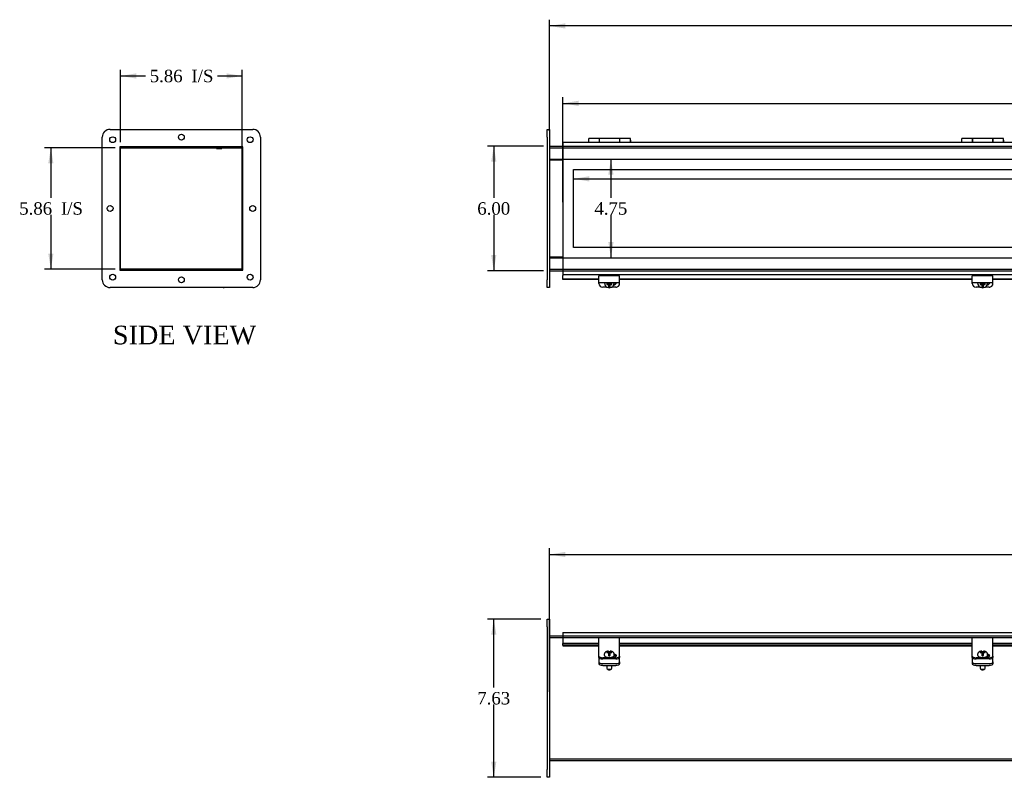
# Model space of a CAD drawing. Header units: inches. Extents: x 2 to 148, y 7 to 99.
# Tile 1 of 6: x 2 to 49, y 8 to 45. Entities that reach past the tile are written whole.
import ezdxf
from ezdxf.enums import TextEntityAlignment as Align
from ezdxf.lldxf.tags import DXFTag

# ---------------------------------------------------------------- set-up
doc = ezdxf.new("R2010")
doc.units = ezdxf.units.IN
doc.header["$MEASUREMENT"] = 0
for name, color, linetype in [('COM40176', 7, 'CONTINUOUS'), ('COM49250', 7, 'CONTINUOUS'), ('COM49251', 7, 'CONTINUOUS'), ('COM50027', 7, 'CONTINUOUS'), ('COM52631', 7, 'CONTINUOUS'), ('COM71025', 7, 'CONTINUOUS'), ('DEFAULT', 7, 'CONTINUOUS'), ('DV1_DEFAULT', 7, 'CONTINUOUS'), ('GSK11095', 7, 'CONTINUOUS'), ('HNG11000', 7, 'CONTINUOUS'), ('QLB30098', 7, 'CONTINUOUS'), ('SCS19419', 7, 'CONTINUOUS')]:
    doc.layers.add(name, color=color, linetype=linetype)
doc.styles.add('SEACAD_TIMES_NEW_ROMAN', font='times.ttf')
tags = doc.linetypes.add('HIDDEN2', pattern=[0.1875, 0.125, -0.0625]).pattern_tags.tags
tags[6:7] = [DXFTag(74, 4), DXFTag(75, 0), DXFTag(340, '0'), DXFTag(46, 0.0), DXFTag(50, 0.0), DXFTag(44, 0.0), DXFTag(45, 0.0)]
tags[4:5] = [DXFTag(74, 4), DXFTag(75, 0), DXFTag(340, '0'), DXFTag(46, 0.0), DXFTag(50, 0.0), DXFTag(44, 0.0), DXFTag(45, 0.0)]

# ---------------------------------------------------------------- blocks, each defined once
blk = doc.blocks.new('GDIMGGROUP1')
at = {"layer": 'DEFAULT', "linetype": 'Continuous'}
for points in [[(24.732, 37.998), (24.982, 37.998), (24.857, 38.748)], [(24.732, 33.498), (24.857, 32.748), (24.982, 33.498)]]:
    blk.add_hatch(color=136, dxfattribs=at).paths.add_polyline_path(points)
at = {"layer": 'DEFAULT', "color": 136, "linetype": 'Continuous'}
for p, q in [((27.251, 38.748), (24.557, 38.748)), ((24.857, 38.748), (24.857, 36.258)), ((24.857, 35.448), (24.857, 32.748)), ((27.251, 32.748), (24.557, 32.748))]:
    blk.add_line(p, q, dxfattribs=at)
at = {"layer": 'DEFAULT', "color": 136, "linetype": 'Continuous', "style": 'SEACAD_TIMES_NEW_ROMAN'}
blk.add_text('6.00', height=0.6, dxfattribs=at).set_placement((24.061, 36.048), align=Align.TOP_LEFT)
blk = doc.blocks.new('GDIMGGROUP2')
at = {"layer": 'DEFAULT', "linetype": 'Continuous'}
blk.add_hatch(color=136, dxfattribs=at).paths.add_polyline_path([(28.301, 44.67), (27.551, 44.545), (28.301, 44.42)])
at = {"layer": 'DEFAULT', "color": 136, "linetype": 'Continuous'}
for p, q in [((27.551, 39.485), (27.551, 44.845)), ((56.192, 44.545), (27.551, 44.545))]:
    blk.add_line(p, q, dxfattribs=at)
blk = doc.blocks.new('GDIMGGROUP3')
at = {"layer": 'DEFAULT', "linetype": 'Continuous'}
blk.add_hatch(color=136, dxfattribs=at).paths.add_polyline_path([(28.942, 40.938), (28.192, 40.813), (28.942, 40.688)])
at = {"layer": 'DEFAULT', "color": 136, "linetype": 'Continuous'}
for p, q in [((28.192, 36.048), (28.192, 41.113)), ((28.192, 40.813), (55.958, 40.813))]:
    blk.add_line(p, q, dxfattribs=at)
blk = doc.blocks.new('GDIMGGROUP5')
at = {"layer": 'DEFAULT', "linetype": 'Continuous'}
for points in [[(3.375, 37.926), (3.625, 37.926), (3.5, 38.676)], [(3.375, 33.57), (3.5, 32.82), (3.625, 33.57)]]:
    blk.add_hatch(color=136, dxfattribs=at).paths.add_polyline_path(points)
at = {"layer": 'DEFAULT', "color": 136, "linetype": 'Continuous'}
for p, q in [((6.601, 38.676), (3.2, 38.676)), ((3.5, 38.676), (3.5, 36.258)), ((3.5, 35.448), (3.5, 32.82)), ((6.601, 32.82), (3.2, 32.82))]:
    blk.add_line(p, q, dxfattribs=at)
at = {"layer": 'DEFAULT', "color": 136, "linetype": 'Continuous', "style": 'SEACAD_TIMES_NEW_ROMAN'}
for s, p in [('I/S', (3.988, 36.048)), ('5.86', (1.975, 36.048))]:
    blk.add_text(s, height=0.6, dxfattribs=at).set_placement(p, align=Align.TOP_LEFT)
blk = doc.blocks.new('GDIMGGROUP7')
at = {"layer": 'DEFAULT', "linetype": 'Continuous'}
blk.add_hatch(color=136, dxfattribs=at).paths.add_polyline_path([(28.301, 19.193), (27.551, 19.068), (28.301, 18.943)])
at = {"layer": 'DEFAULT', "color": 136, "linetype": 'Continuous'}
for p, q in [((27.551, 12.443), (27.551, 19.368)), ((27.551, 19.068), (55.268, 19.068))]:
    blk.add_line(p, q, dxfattribs=at)
blk = doc.blocks.new('GDIMGGROUP8')
at = {"layer": 'DEFAULT', "linetype": 'Continuous'}
blk.add_hatch(color=136, dxfattribs=at).paths.add_polyline_path([(29.458, 37.049), (29.458, 37.299), (28.708, 37.174)])
at = {"layer": 'DEFAULT', "color": 136, "linetype": 'Continuous'}
blk.add_line((28.708, 37.174), (56.192, 37.174), dxfattribs=at)
blk = doc.blocks.new('GDIMGGROUP9')
at = {"layer": 'DEFAULT', "linetype": 'Continuous'}
for points in [[(30.63, 37.373), (30.505, 38.123), (30.38, 37.373)], [(30.63, 34.123), (30.38, 34.123), (30.505, 33.373)]]:
    blk.add_hatch(color=136, dxfattribs=at).paths.add_polyline_path(points)
at = {"layer": 'DEFAULT', "color": 136, "linetype": 'Continuous'}
for p, q in [((30.505, 38.123), (30.505, 36.258)), ((30.505, 35.448), (30.505, 33.373))]:
    blk.add_line(p, q, dxfattribs=at)
at = {"layer": 'DEFAULT', "color": 136, "linetype": 'Continuous', "style": 'SEACAD_TIMES_NEW_ROMAN'}
blk.add_text('4.75', height=0.6, dxfattribs=at).set_placement((29.708, 36.048), align=Align.TOP_LEFT)
blk = doc.blocks.new('GDIMGGROUP11')
at = {"layer": 'DEFAULT', "linetype": 'Continuous'}
for points in [[(24.732, 15.206), (24.982, 15.206), (24.857, 15.956)], [(24.732, 9.081), (24.857, 8.331), (24.982, 9.081)]]:
    blk.add_hatch(color=136, dxfattribs=at).paths.add_polyline_path(points)
at = {"layer": 'DEFAULT', "color": 136, "linetype": 'Continuous'}
for p, q in [((27.126, 15.956), (24.557, 15.956)), ((24.857, 12.653), (24.857, 15.956)), ((24.857, 8.331), (24.857, 11.843)), ((27.126, 8.331), (24.557, 8.331))]:
    blk.add_line(p, q, dxfattribs=at)
at = {"layer": 'DEFAULT', "color": 136, "linetype": 'Continuous', "style": 'SEACAD_TIMES_NEW_ROMAN'}
blk.add_text('7.63', height=0.6, dxfattribs=at).set_placement((24.061, 12.443), align=Align.TOP_LEFT)
blk = doc.blocks.new('GDIMGGROUP12')
at = {"layer": 'DEFAULT', "linetype": 'Continuous'}
for points in [[(7.615, 42.258), (6.865, 42.133), (7.615, 42.008)], [(11.971, 42.258), (11.971, 42.008), (12.721, 42.133)]]:
    blk.add_hatch(color=136, dxfattribs=at).paths.add_polyline_path(points)
at = {"layer": 'DEFAULT', "color": 136, "linetype": 'Continuous'}
for p, q in [((6.865, 38.94), (6.865, 42.433)), ((12.721, 38.392), (12.721, 42.433)), ((6.865, 42.133), (8.057, 42.133)), ((11.528, 42.133), (12.721, 42.133))]:
    blk.add_line(p, q, dxfattribs=at)
at = {"layer": 'DEFAULT', "color": 136, "linetype": 'Continuous', "style": 'SEACAD_TIMES_NEW_ROMAN'}
for s, p in [('5.86', (8.267, 42.433)), ('I/S', (10.28, 42.433))]:
    blk.add_text(s, height=0.6, dxfattribs=at).set_placement(p, align=Align.TOP_LEFT)

msp = doc.modelspace()

# ---------------------------------------------------------------- linework, layer by layer
at = {"layer": 'COM40176', "color": 7, "linetype": 'Continuous'}
for p, q in [((29.926, 32.272), (29.926, 32.497)), ((30.926, 32.497), (29.926, 32.497)), ((30.926, 32.272), (30.926, 32.497)), ((47.926, 32.272), (47.926, 32.497)), ((48.926, 32.497), (47.926, 32.497)), ((48.926, 32.272), (48.926, 32.497)), ((29.926, 32.178), (29.926, 32.272)), ((29.926, 32.125), (29.926, 32.178)), ((29.926, 32.178), (30.926, 32.178)), ((30.317, 31.954), (30.114, 31.954)), ((30.738, 31.954), (30.535, 31.954)), ((30.926, 32.178), (30.926, 32.272)), ((30.926, 32.125), (30.926, 32.178)), ((47.926, 32.178), (47.926, 32.272)), ((47.926, 32.125), (47.926, 32.178)), ((47.926, 32.178), (48.926, 32.178)), ((48.317, 31.954), (48.114, 31.954)), ((48.738, 31.954), (48.535, 31.954)), ((48.926, 32.178), (48.926, 32.272)), ((48.926, 32.125), (48.926, 32.178)), ((29.926, 14.938), (29.926, 15.06)), ((30.926, 15.06), (29.926, 15.06)), ((29.926, 14.358), (29.926, 14.938)), ((30.926, 14.938), (30.926, 15.06)), ((30.926, 14.358), (30.926, 14.938)), ((47.926, 14.938), (47.926, 15.06)), ((48.926, 15.06), (47.926, 15.06)), ((47.926, 14.358), (47.926, 14.938)), ((48.926, 14.938), (48.926, 15.06)), ((48.926, 14.358), (48.926, 14.938)), ((29.926, 14.319), (29.926, 14.358)), ((29.926, 14.171), (29.926, 14.319)), ((30.926, 14.319), (30.926, 14.358)), ((30.926, 14.171), (30.926, 14.319)), ((47.926, 14.319), (47.926, 14.358)), ((47.926, 14.171), (47.926, 14.319)), ((48.926, 14.319), (48.926, 14.358)), ((48.926, 14.171), (48.926, 14.319)), ((29.926, 14.119), (29.926, 14.171)), ((30.738, 14.091), (30.114, 14.091)), ((30.738, 14.04), (30.114, 14.04)), ((30.598, 14.138), (30.63, 14.138)), ((30.926, 14.171), (30.926, 14.119)), ((47.926, 14.119), (47.926, 14.171)), ((48.738, 14.091), (48.114, 14.091)), ((48.738, 14.04), (48.114, 14.04)), ((48.598, 14.138), (48.63, 14.138)), ((48.926, 14.171), (48.926, 14.119))]:
    msp.add_line(p, q, dxfattribs=at)
for centre, major_axis, ratio, start_param, end_param in [((30.114, 32.125), (-0.188, 0), 0.906308, 0, 1.570796), ((30.63, 32.181), (-0.14, 0), 0.906308, 1.647974, 3.121159), ((30.63, 32.205), (-0.14, 0), 0.906308, 1.735979, 2.930417), ((30.738, 32.125), (-0.188, 0), 0.906308, 1.570796, 3.141593), ((48.114, 32.125), (-0.188, 0), 0.906308, 0, 1.570796), ((48.63, 32.181), (-0.14, 0), 0.906308, 1.647974, 3.121159), ((48.63, 32.205), (-0.141, 0), 0.906308, 1.735979, 2.930417), ((48.738, 32.125), (-0.188, 0), 0.906308, 1.570796, 3.141593), ((30.63, 14.197), (-0.14, 0), 0.422618, 1.570796, 4.453959), ((48.63, 14.197), (-0.14, 0), 0.422618, 1.570796, 4.453959), ((30.114, 14.171), (-0.188, 0), 0.422618, 0, 1.570796), ((30.114, 14.119), (0.188, 0), 0.422618, 3.141593, 4.712389), ((30.63, 14.145), (-0.14, 0), 0.422618, 3.591638, 4.468975), ((30.738, 14.171), (-0.188, 0), 0.422618, 1.570796, 3.141593), ((30.738, 14.119), (0.188, 0), 0.422618, 4.712389, 6.283185), ((48.114, 14.171), (-0.188, 0), 0.422618, 0, 1.570796), ((48.114, 14.119), (0.188, 0), 0.422618, 3.141593, 4.712389), ((48.63, 14.145), (-0.141, 0), 0.422618, 3.591638, 4.468975), ((48.738, 14.171), (-0.188, 0), 0.422618, 1.570796, 3.141593), ((48.738, 14.119), (0.188, 0), 0.422618, 4.712389, 6.283185)]:
    msp.add_ellipse(centre, major_axis=major_axis, ratio=ratio, start_param=start_param, end_param=end_param, dxfattribs=at)
at = {"layer": 'COM49250', "color": 7, "linetype": 'Continuous'}
for p, q in [((6.865, 32.856), (6.865, 38.64)), ((6.901, 38.676), (12.685, 38.676)), ((12.721, 38.64), (12.721, 38.123)), ((27.551, 38.748), (28.192, 38.748)), ((12.721, 38.123), (12.762, 38.123)), ((27.551, 38.123), (28.192, 38.123)), ((12.721, 33.373), (12.721, 32.856)), ((12.721, 33.373), (12.762, 33.373)), ((27.551, 33.373), (28.192, 33.373)), ((12.685, 32.82), (6.901, 32.82)), ((27.551, 32.748), (28.192, 32.748)), ((27.551, 15.143), (28.192, 15.143)), ((27.551, 9.143), (87.301, 9.143))]:
    msp.add_line(p, q, dxfattribs=at)
at = {"layer": 'COM49250', "color": 7, "linetype": 'HIDDEN2'}
for p, q in [((27.551, 38.676), (87.301, 38.676)), ((28.192, 38.748), (86.66, 38.748)), ((28.192, 38.123), (86.66, 38.123)), ((28.192, 33.373), (86.66, 33.373)), ((27.551, 32.82), (87.301, 32.82)), ((28.192, 32.748), (86.66, 32.748)), ((27.551, 15.071), (87.301, 15.071)), ((28.192, 15.143), (86.66, 15.143)), ((27.551, 9.215), (87.301, 9.215))]:
    msp.add_line(p, q, dxfattribs=at)
at = {"layer": 'COM49250', "color": 7, "linetype": 'Continuous'}
for centre, start, end in [((6.901, 38.64), 90, 180), ((12.685, 38.64), 0, 90), ((6.901, 32.856), 180, 270), ((12.685, 32.856), 270, 0)]:
    msp.add_arc(centre, 0.036, start, end, dxfattribs=at)
at = {"layer": 'COM49251', "color": 7, "linetype": 'Continuous'}
for p, q in [((28.192, 38.935), (28.192, 38.827)), ((28.192, 38.935), (86.66, 38.935)), ((28.192, 38.827), (28.192, 32.668)), ((28.192, 32.668), (28.192, 32.56)), ((28.192, 32.56), (86.66, 32.56)), ((28.192, 32.56), (28.192, 32.515)), ((28.192, 32.342), (28.192, 32.515)), ((28.192, 32.324), (28.192, 32.342)), ((29.926, 32.342), (28.192, 32.342)), ((29.926, 32.324), (28.192, 32.324)), ((47.926, 32.342), (30.926, 32.342)), ((47.926, 32.324), (30.926, 32.324)), ((65.926, 32.342), (48.926, 32.342)), ((65.926, 32.324), (48.926, 32.324)), ((28.192, 15.315), (28.192, 15.207)), ((28.192, 15.315), (86.66, 15.315)), ((28.192, 15.207), (28.192, 14.775)), ((28.192, 14.705), (28.192, 14.775)), ((29.926, 14.775), (28.192, 14.775)), ((47.926, 14.775), (30.926, 14.775)), ((65.926, 14.775), (48.926, 14.775)), ((29.926, 14.705), (28.192, 14.705)), ((28.192, 14.705), (28.192, 14.662)), ((28.192, 14.662), (28.192, 14.659)), ((28.192, 14.659), (29.926, 14.659)), ((47.926, 14.705), (30.926, 14.705)), ((30.926, 14.659), (47.926, 14.659)), ((65.926, 14.705), (48.926, 14.705)), ((48.926, 14.659), (65.926, 14.659))]:
    msp.add_line(p, q, dxfattribs=at)
at = {"layer": 'COM50027', "color": 7, "linetype": 'Continuous'}
for p, q in [((12.721, 33.404), (12.721, 38.092)), ((12.762, 38.092), (12.721, 38.092)), ((27.551, 38.092), (28.192, 38.092)), ((12.762, 33.404), (12.721, 33.404)), ((28.192, 33.404), (27.551, 33.404))]:
    msp.add_line(p, q, dxfattribs=at)
at = {"layer": 'COM52631', "color": 7, "linetype": 'Continuous'}
for p, q in [((30.653, 32.084), (30.674, 32.084)), ((48.653, 32.084), (48.674, 32.084)), ((29.926, 14.109), (29.926, 14.119)), ((29.926, 14.109), (29.926, 14.065)), ((29.926, 14.065), (29.926, 13.893)), ((29.926, 13.893), (29.926, 13.807)), ((30.114, 13.813), (30.738, 13.813)), ((30.926, 14.119), (30.926, 14.109)), ((30.926, 14.065), (30.926, 14.109)), ((30.926, 13.893), (30.926, 14.065)), ((30.926, 13.893), (30.926, 13.807)), ((47.926, 14.109), (47.926, 14.119)), ((47.926, 14.109), (47.926, 14.065)), ((47.926, 14.065), (47.926, 13.893)), ((47.926, 13.893), (47.926, 13.807)), ((48.114, 13.813), (48.738, 13.813)), ((48.926, 14.119), (48.926, 14.109)), ((48.926, 14.065), (48.926, 14.109)), ((48.926, 13.893), (48.926, 14.065)), ((48.926, 13.893), (48.926, 13.807)), ((30.114, 13.727), (30.738, 13.727)), ((48.114, 13.727), (48.738, 13.727))]:
    msp.add_line(p, q, dxfattribs=at)
for centre, start_param, end_param in [((30.114, 13.893), 0, 1.570796), ((30.114, 13.807), 0, 1.570796), ((30.738, 13.893), 1.570796, 3.141593), ((30.738, 13.807), 1.570796, 3.141593), ((48.114, 13.893), 0, 1.570796), ((48.114, 13.807), 0, 1.570796), ((48.738, 13.893), 1.570796, 3.141593), ((48.738, 13.807), 1.570796, 3.141593)]:
    msp.add_ellipse(centre, major_axis=(-0.188, 0), ratio=0.422618, start_param=start_param, end_param=end_param, dxfattribs=at)
at = {"layer": 'COM71025', "color": 7, "linetype": 'Continuous'}
for p, q in [((6.356, 39.56), (13.231, 39.56)), ((27.426, 39.185), (27.426, 39.56)), ((27.426, 39.56), (27.551, 39.56)), ((27.551, 39.56), (27.551, 39.185)), ((5.981, 32.31), (5.981, 39.185)), ((13.606, 39.185), (13.606, 32.31)), ((27.426, 39.185), (27.426, 32.31)), ((27.551, 39.185), (27.551, 32.31)), ((6.825, 38.716), (6.825, 32.779)), ((12.762, 38.716), (6.825, 38.716)), ((12.762, 32.779), (12.762, 38.716)), ((6.825, 32.779), (12.762, 32.779)), ((27.426, 31.935), (27.426, 32.31)), ((27.551, 32.31), (27.551, 31.935)), ((13.231, 31.935), (6.356, 31.935)), ((27.551, 31.935), (27.426, 31.935)), ((27.426, 15.581), (27.426, 15.956)), ((27.426, 15.956), (27.551, 15.956)), ((27.551, 15.956), (27.551, 15.581)), ((27.426, 15.581), (27.426, 8.706)), ((27.551, 15.581), (27.551, 8.706)), ((27.426, 8.331), (27.426, 8.706)), ((27.551, 8.706), (27.551, 8.331)), ((27.551, 8.331), (27.426, 8.331))]:
    msp.add_line(p, q, dxfattribs=at)
for centre in [(6.481, 39.06), (9.793, 39.185), (13.106, 39.06), (6.356, 35.747), (13.231, 35.747), (6.481, 32.435), (9.793, 32.31), (13.106, 32.435)]:
    msp.add_circle(centre, 0.141, dxfattribs=at)
for centre, start, end in [((6.356, 39.185), 90, 180), ((13.231, 39.185), 0, 90), ((6.356, 32.31), 180, 270), ((13.231, 32.31), 270, 0)]:
    msp.add_arc(centre, 0.375, start, end, dxfattribs=at)
at = {"layer": 'DV1_DEFAULT', "color": 7, "linetype": 'HIDDEN2'}
for p, q in [((28.708, 37.624), (86.144, 37.624)), ((28.708, 33.873), (28.708, 37.624)), ((86.144, 33.873), (28.708, 33.873))]:
    msp.add_line(p, q, dxfattribs=at)
at = {"layer": 'GSK11095', "color": 7, "linetype": 'Continuous'}
for p, q in [((12.705, 38.669), (12.705, 38.113)), ((12.705, 38.113), (12.762, 38.113)), ((12.705, 38.113), (12.762, 38.113)), ((12.705, 38.113), (12.705, 38.113)), ((12.705, 38.113), (12.705, 33.383)), ((12.705, 33.383), (12.762, 33.383)), ((12.705, 33.383), (12.705, 33.383)), ((12.762, 33.382), (12.705, 33.382)), ((12.705, 33.382), (12.705, 32.826))]:
    msp.add_line(p, q, dxfattribs=at)
at = {"layer": 'HNG11000', "color": 7, "linetype": 'Continuous'}
for p, q in [((29.417, 38.997), (29.417, 38.935)), ((29.442, 38.935), (29.442, 39.126)), ((29.942, 39.126), (29.442, 39.126)), ((29.942, 39.126), (29.942, 38.935)), ((29.947, 39.047), (29.942, 39.047)), ((29.947, 38.935), (29.947, 39.126)), ((30.937, 39.126), (29.947, 39.126)), ((30.937, 38.935), (30.937, 39.126)), ((30.942, 39.047), (30.937, 39.047)), ((30.942, 38.935), (30.942, 39.126)), ((31.442, 39.126), (30.942, 39.126)), ((31.442, 38.935), (31.442, 39.126)), ((31.467, 38.935), (31.467, 38.997)), ((47.406, 38.997), (47.406, 38.935)), ((47.431, 38.935), (47.431, 39.126)), ((47.931, 39.126), (47.431, 39.126)), ((47.931, 39.126), (47.931, 38.935)), ((47.936, 39.047), (47.931, 39.047)), ((47.936, 38.935), (47.936, 39.126)), ((48.926, 39.126), (47.936, 39.126)), ((48.926, 38.935), (48.926, 39.126)), ((48.931, 39.047), (48.926, 39.047)), ((48.931, 38.935), (48.931, 39.126)), ((49.431, 39.126), (48.931, 39.126)), ((49.431, 38.935), (49.431, 39.126)), ((49.456, 38.935), (49.456, 38.997))]:
    msp.add_line(p, q, dxfattribs=at)
for centre, start, end in [((29.467, 38.997), 120, 180), ((31.417, 38.997), 0, 60), ((47.456, 38.997), 120, 180), ((49.406, 38.997), 0, 60)]:
    msp.add_arc(centre, 0.05, start, end, dxfattribs=at)
at = {"layer": 'QLB30098', "color": 7, "linetype": 'Continuous'}
for p, q in [((10.221, 38.646), (10.221, 38.676)), ((10.596, 38.646), (10.221, 38.646)), ((12.346, 38.646), (10.596, 38.646)), ((11.49, 38.636), (11.49, 38.646)), ((11.49, 38.636), (11.504, 38.636)), ((11.504, 38.646), (11.504, 38.634)), ((11.504, 38.636), (11.74, 38.636)), ((11.508, 38.636), (11.508, 38.634)), ((11.585, 38.636), (11.585, 38.634)), ((11.714, 38.634), (11.714, 38.636)), ((11.74, 38.634), (11.74, 38.646)), ((12.705, 38.646), (12.346, 38.646))]:
    msp.add_line(p, q, dxfattribs=at)
at = {"layer": 'SCS19419', "color": 7, "linetype": 'Continuous'}
for p, q in [((11.84, 31.929), (11.841, 31.93)), ((30.186, 32.17), (30.186, 32.158)), ((30.302, 32.139), (30.302, 32.075)), ((30.311, 32.139), (30.302, 32.139)), ((30.302, 32.107), (30.369, 32.107)), ((30.302, 32.075), (30.311, 32.075)), ((30.367, 32.139), (30.311, 32.139)), ((30.311, 32.075), (30.367, 32.075)), ((30.353, 32.139), (30.353, 32.118)), ((30.403, 32.137), (30.353, 32.137)), ((30.353, 32.118), (30.403, 32.118)), ((30.367, 32.139), (30.392, 32.161)), ((30.367, 32.075), (30.367, 32.103)), ((30.392, 32.053), (30.367, 32.075)), ((30.392, 32.178), (30.392, 32.161)), ((30.403, 32.163), (30.392, 32.163)), ((30.392, 32.08), (30.392, 32.053)), ((30.392, 32.053), (30.392, 32.003)), ((30.392, 32.003), (30.392, 31.931)), ((30.403, 32.178), (30.403, 32.163)), ((30.403, 32.137), (30.403, 32.118)), ((30.403, 32.118), (30.403, 32.072)), ((30.453, 32.091), (30.403, 32.091)), ((30.403, 32.072), (30.452, 32.072)), ((30.453, 32.163), (30.453, 32.178)), ((30.462, 32.163), (30.453, 32.163)), ((30.453, 32.137), (30.453, 32.118)), ((30.503, 32.137), (30.453, 32.137)), ((30.453, 32.118), (30.503, 32.118)), ((30.453, 32.084), (30.453, 32.118)), ((30.453, 32.084), (30.453, 32.084)), ((30.453, 32.072), (30.453, 32.084)), ((30.462, 32.161), (30.462, 32.178)), ((30.462, 32.161), (30.487, 32.139)), ((30.462, 32.053), (30.462, 32.08)), ((30.487, 32.075), (30.462, 32.053)), ((30.462, 32.003), (30.462, 32.053)), ((30.462, 31.932), (30.462, 32.003)), ((30.486, 32.107), (30.552, 32.107)), ((30.541, 32.139), (30.487, 32.139)), ((30.487, 32.103), (30.487, 32.075)), ((30.487, 32.075), (30.541, 32.075)), ((30.503, 32.118), (30.503, 32.139)), ((30.552, 32.139), (30.541, 32.139)), ((30.541, 32.075), (30.552, 32.075)), ((30.552, 32.075), (30.552, 32.139)), ((30.666, 32.158), (30.666, 32.17)), ((48.186, 32.17), (48.186, 32.158)), ((48.302, 32.139), (48.302, 32.075)), ((48.311, 32.139), (48.302, 32.139)), ((48.302, 32.107), (48.369, 32.107)), ((48.302, 32.075), (48.311, 32.075)), ((48.367, 32.139), (48.311, 32.139)), ((48.311, 32.075), (48.367, 32.075)), ((48.353, 32.139), (48.353, 32.118)), ((48.403, 32.137), (48.353, 32.137)), ((48.353, 32.118), (48.403, 32.118)), ((48.367, 32.139), (48.392, 32.161)), ((48.367, 32.075), (48.367, 32.103)), ((48.392, 32.053), (48.367, 32.075)), ((48.392, 32.178), (48.392, 32.161)), ((48.403, 32.163), (48.392, 32.163)), ((48.392, 32.08), (48.392, 32.053)), ((48.392, 32.053), (48.392, 32.003)), ((48.392, 32.003), (48.392, 31.931)), ((48.403, 32.178), (48.403, 32.163)), ((48.403, 32.137), (48.403, 32.118)), ((48.403, 32.118), (48.403, 32.072)), ((48.453, 32.091), (48.403, 32.091)), ((48.403, 32.072), (48.452, 32.072)), ((48.453, 32.163), (48.453, 32.178)), ((48.462, 32.163), (48.453, 32.163)), ((48.453, 32.137), (48.453, 32.118)), ((48.503, 32.137), (48.453, 32.137)), ((48.453, 32.118), (48.503, 32.118)), ((48.453, 32.084), (48.453, 32.118)), ((48.453, 32.084), (48.453, 32.084)), ((48.453, 32.072), (48.453, 32.084)), ((48.462, 32.161), (48.462, 32.178)), ((48.462, 32.161), (48.487, 32.139)), ((48.462, 32.053), (48.462, 32.08)), ((48.487, 32.075), (48.462, 32.053)), ((48.462, 32.003), (48.462, 32.053)), ((48.462, 31.932), (48.462, 32.003)), ((48.486, 32.107), (48.552, 32.107)), ((48.541, 32.139), (48.487, 32.139)), ((48.487, 32.103), (48.487, 32.075)), ((48.487, 32.075), (48.541, 32.075)), ((48.503, 32.118), (48.503, 32.139)), ((48.552, 32.139), (48.541, 32.139)), ((48.541, 32.075), (48.552, 32.075)), ((48.552, 32.075), (48.552, 32.139)), ((48.666, 32.158), (48.666, 32.17)), ((30.186, 14.247), (30.186, 14.22)), ((30.311, 14.371), (30.302, 14.37)), ((30.302, 14.37), (30.302, 14.341)), ((30.302, 14.341), (30.311, 14.341)), ((30.367, 14.371), (30.311, 14.371)), ((30.311, 14.341), (30.367, 14.341)), ((30.367, 14.371), (30.392, 14.381)), ((30.367, 14.341), (30.367, 14.371)), ((30.392, 14.33), (30.367, 14.341)), ((30.392, 14.404), (30.392, 14.416)), ((30.392, 14.404), (30.392, 14.381)), ((30.392, 14.381), (30.392, 14.33)), ((30.392, 14.33), (30.392, 14.307)), ((30.392, 14.307), (30.392, 14.202)), ((30.403, 14.299), (30.392, 14.299)), ((30.392, 14.278), (30.403, 14.278)), ((30.403, 14.32), (30.403, 14.299)), ((30.452, 14.32), (30.403, 14.32)), ((30.403, 14.278), (30.403, 14.299)), ((30.403, 14.279), (30.453, 14.279)), ((30.403, 14.278), (30.403, 14.257)), ((30.403, 14.257), (30.452, 14.257)), ((30.453, 14.313), (30.453, 14.32)), ((30.453, 14.313), (30.453, 14.313)), ((30.453, 14.299), (30.453, 14.313)), ((30.462, 14.299), (30.453, 14.299)), ((30.453, 14.278), (30.453, 14.299)), ((30.453, 14.278), (30.462, 14.278)), ((30.453, 14.262), (30.453, 14.278)), ((30.453, 14.257), (30.453, 14.262)), ((30.462, 14.416), (30.462, 14.404)), ((30.462, 14.381), (30.462, 14.404)), ((30.462, 14.33), (30.462, 14.381)), ((30.462, 14.381), (30.487, 14.371)), ((30.487, 14.341), (30.462, 14.33)), ((30.462, 14.307), (30.462, 14.33)), ((30.462, 14.202), (30.462, 14.307)), ((30.541, 14.371), (30.487, 14.371)), ((30.487, 14.371), (30.487, 14.341)), ((30.487, 14.341), (30.541, 14.341)), ((30.552, 14.37), (30.541, 14.371)), ((30.541, 14.341), (30.552, 14.34)), ((30.552, 14.34), (30.552, 14.37)), ((30.666, 14.22), (30.666, 14.247)), ((48.186, 14.247), (48.186, 14.22)), ((48.311, 14.371), (48.302, 14.37)), ((48.302, 14.37), (48.302, 14.341)), ((48.302, 14.341), (48.311, 14.341)), ((48.367, 14.371), (48.311, 14.371)), ((48.311, 14.341), (48.367, 14.341)), ((48.367, 14.371), (48.392, 14.381)), ((48.367, 14.341), (48.367, 14.371)), ((48.392, 14.33), (48.367, 14.341)), ((48.392, 14.404), (48.392, 14.416)), ((48.392, 14.404), (48.392, 14.381)), ((48.392, 14.381), (48.392, 14.33)), ((48.392, 14.33), (48.392, 14.307)), ((48.392, 14.307), (48.392, 14.202)), ((48.403, 14.299), (48.392, 14.299)), ((48.392, 14.278), (48.403, 14.278)), ((48.403, 14.32), (48.403, 14.299)), ((48.452, 14.32), (48.403, 14.32)), ((48.403, 14.278), (48.403, 14.299)), ((48.403, 14.279), (48.453, 14.279)), ((48.403, 14.278), (48.403, 14.257)), ((48.403, 14.257), (48.452, 14.257)), ((48.453, 14.313), (48.453, 14.32)), ((48.453, 14.313), (48.453, 14.313)), ((48.453, 14.299), (48.453, 14.313)), ((48.462, 14.299), (48.453, 14.299)), ((48.453, 14.278), (48.453, 14.299)), ((48.453, 14.278), (48.462, 14.278)), ((48.453, 14.262), (48.453, 14.278)), ((48.453, 14.257), (48.453, 14.262)), ((48.462, 14.416), (48.462, 14.404)), ((48.462, 14.381), (48.462, 14.404)), ((48.462, 14.33), (48.462, 14.381)), ((48.462, 14.381), (48.487, 14.371)), ((48.487, 14.341), (48.462, 14.33)), ((48.462, 14.307), (48.462, 14.33)), ((48.462, 14.202), (48.462, 14.307)), ((48.541, 14.371), (48.487, 14.371)), ((48.487, 14.371), (48.487, 14.341)), ((48.487, 14.341), (48.541, 14.341)), ((48.552, 14.37), (48.541, 14.371)), ((48.541, 14.341), (48.552, 14.34)), ((48.552, 14.34), (48.552, 14.37)), ((48.666, 14.22), (48.666, 14.247)), ((30.303, 13.727), (30.303, 13.589)), ((30.317, 13.565), (30.37, 13.522)), ((30.482, 13.522), (30.535, 13.565)), ((30.549, 13.589), (30.549, 13.727)), ((48.303, 13.727), (48.303, 13.589)), ((48.317, 13.565), (48.37, 13.522)), ((48.482, 13.522), (48.535, 13.565)), ((48.549, 13.589), (48.549, 13.727))]:
    msp.add_line(p, q, dxfattribs=at)
for centre, radius, start, end in [((11.846, 32.049), 0.12, 252.4506, 267.0243), ((30.418, 32.161), 0.231, 180.3434, 264.101), ((30.405, 32.002), 0.0719, 259.6722, 267.696), ((30.452, 32.049), 0.0236, 88.9715, 90), ((30.449, 32.001), 0.0702, 272.8998, 281.1356), ((30.435, 32.161), 0.23, 276.7826, 359.6745), ((48.418, 32.161), 0.231, 180.3434, 264.101), ((48.405, 32.002), 0.0719, 259.6722, 267.696), ((48.452, 32.049), 0.0236, 88.9715, 90), ((48.449, 32.001), 0.0702, 272.8998, 281.1356), ((48.435, 32.161), 0.23, 276.7826, 359.6745), ((30.452, 14.331), 0.011, 270, 272.2047), ((30.452, 14.268), 0.011, 270, 272.2047), ((48.452, 14.331), 0.011, 270, 272.2047), ((48.452, 14.268), 0.011, 270, 272.2047), ((30.404, 14.202), 0.0111, 177.5964, 264.1762), ((30.451, 14.202), 0.0112, 276.1761, 2.3347), ((48.404, 14.202), 0.0111, 177.5964, 264.1762), ((48.451, 14.202), 0.0112, 276.1761, 2.3347)]:
    msp.add_arc(centre, radius, start, end, dxfattribs=at)
for centre, major_axis, ratio, start_param, end_param in [((30.426, 32.17), (0.24, 0), 0.906308, 3.104972, 3.141593), ((30.402, 32.103), (-0.035, 0), 0.422618, 5.993434, 6.283185), ((30.402, 32.08), (0.01, 0), 0.422618, 1.570796, 3.141593), ((30.426, 32.139), (-0.231, 0), 0.906308, 1.468738, 1.685388), ((30.452, 32.08), (0.01, 0), 0.422618, 0, 1.528344), ((30.452, 32.103), (-0.035, 0), 0.422618, 3.141593, 3.431344), ((30.426, 32.17), (0.24, 0), 0.906308, 0, 0.036621), ((48.426, 32.17), (0.24, 0), 0.906308, 3.104972, 3.141593), ((48.402, 32.103), (-0.035, 0), 0.422618, 5.993434, 6.283185), ((48.402, 32.08), (0.01, 0), 0.422618, 1.570796, 3.141593), ((48.426, 32.139), (-0.231, 0), 0.906308, 1.468738, 1.685388), ((48.452, 32.08), (0.01, 0), 0.422618, 0, 1.528344), ((48.452, 32.103), (-0.035, 0), 0.422618, 3.141593, 3.431344), ((48.426, 32.17), (0.24, 0), 0.906308, 0, 0.036621), ((30.402, 14.322), (-0.01, 0), 0.906308, 0, 1.570796), ((30.402, 14.271), (0.01, 0), 0.906308, 3.141593, 4.712389), ((30.426, 14.288), (0.231, 0), 0.422618, 1.456205, 1.672855), ((30.452, 14.322), (-0.01, 0), 0.906308, 1.613249, 3.141593), ((30.452, 14.271), (0.01, 0), 0.906308, 4.754841, 6.283185), ((48.402, 14.322), (-0.01, 0), 0.906308, 0, 1.570796), ((48.402, 14.271), (0.01, 0), 0.906308, 3.141593, 4.712389), ((48.426, 14.288), (0.231, 0), 0.422618, 1.456205, 1.672855), ((48.452, 14.322), (-0.01, 0), 0.906308, 1.613249, 3.141593), ((48.452, 14.271), (0.01, 0), 0.906308, 4.754841, 6.283185), ((30.426, 14.288), (-0.231, 0), 0.422618, 1.468738, 1.685388), ((48.426, 14.288), (-0.231, 0), 0.422618, 1.468738, 1.685388), ((30.426, 13.589), (-0.123, 0), 0.422618, 0, 3.141593), ((30.426, 13.535), (0.063, 0), 0.422618, 3.626705, 5.798073), ((48.426, 13.589), (-0.123, 0), 0.422618, 0, 3.141593), ((48.426, 13.535), (-0.063, 0), 0.422618, 0.485112, 2.65648)]:
    msp.add_ellipse(centre, major_axis=major_axis, ratio=ratio, start_param=start_param, end_param=end_param, dxfattribs=at)
for points, knots in [([(11.841, 31.93), (11.841, 31.93), (11.842, 31.931), (11.847, 31.931), (11.849, 31.931), (11.852, 31.931)], [0, 0, 0, 0, 0.5, 0.5, 1, 1, 1, 1]), ([(30.369, 32.107), (30.374, 32.103), (30.379, 32.098), (30.387, 32.092), (30.39, 32.09), (30.394, 32.087), (30.396, 32.086), (30.399, 32.085), (30.401, 32.084), (30.402, 32.084)], [0, 0, 0, 0, 0.5, 0.5, 0.75, 0.75, 0.875, 0.875, 1, 1, 1, 1]), ([(30.453, 32.084), (30.455, 32.084), (30.456, 32.085), (30.46, 32.086), (30.461, 32.087), (30.465, 32.09), (30.468, 32.092), (30.476, 32.098), (30.481, 32.103), (30.486, 32.107)], [0, 0, 0, 0, 0.125, 0.125, 0.25, 0.25, 0.5, 0.5, 1, 1, 1, 1]), ([(48.369, 32.107), (48.374, 32.103), (48.379, 32.098), (48.387, 32.092), (48.39, 32.09), (48.394, 32.087), (48.396, 32.086), (48.399, 32.085), (48.401, 32.084), (48.402, 32.084)], [0, 0, 0, 0, 0.5, 0.5, 0.75, 0.75, 0.875, 0.875, 1, 1, 1, 1]), ([(48.453, 32.084), (48.455, 32.084), (48.456, 32.085), (48.46, 32.086), (48.461, 32.087), (48.465, 32.09), (48.468, 32.092), (48.476, 32.098), (48.481, 32.103), (48.486, 32.107)], [0, 0, 0, 0, 0.125, 0.125, 0.25, 0.25, 0.5, 0.5, 1, 1, 1, 1]), ([(30.392, 14.416), (30.383, 14.415), (30.364, 14.413), (30.332, 14.407), (30.299, 14.396), (30.27, 14.382), (30.245, 14.366), (30.225, 14.347), (30.208, 14.325), (30.196, 14.301), (30.188, 14.276), (30.185, 14.257), (30.186, 14.248), (30.186, 14.247)], [0, 0, 0, 0, 0.081081, 0.197093, 0.319625, 0.433439, 0.536641, 0.632494, 0.724411, 0.814309, 0.903263, 0.99193, 1, 1, 1, 1]), ([(30.392, 14.392), (30.392, 14.39), (30.393, 14.388), (30.397, 14.386), (30.4, 14.385), (30.402, 14.385)], [0, 0, 0, 0, 0.5, 0.5, 1, 1, 1, 1]), ([(30.402, 14.313), (30.401, 14.313), (30.399, 14.313), (30.396, 14.312), (30.394, 14.312), (30.393, 14.311), (30.393, 14.311), (30.392, 14.311)], [0, 0, 0, 0, 0.125, 0.125, 0.25, 0.25, 0.2594464, 0.2594464, 0.2594464, 0.2594464]), ([(30.452, 14.385), (30.455, 14.385), (30.458, 14.385), (30.461, 14.388), (30.462, 14.39), (30.462, 14.391)], [0, 0, 0, 0, 0.5, 0.5, 1, 1, 1, 1]), ([(30.462, 14.311), (30.462, 14.311), (30.462, 14.311), (30.461, 14.312), (30.459, 14.312), (30.456, 14.313), (30.455, 14.313), (30.453, 14.313)], [0.7477145, 0.7477145, 0.7477145, 0.7477145, 0.75, 0.75, 0.875, 0.875, 1, 1, 1, 1]), ([(30.666, 14.247), (30.665, 14.255), (30.665, 14.27), (30.658, 14.295), (30.648, 14.319), (30.633, 14.34), (30.615, 14.359), (30.594, 14.375), (30.569, 14.389), (30.54, 14.401), (30.508, 14.41), (30.481, 14.415), (30.466, 14.415), (30.462, 14.416)], [0, 0, 0, 0, 0.074199, 0.165513, 0.254102, 0.341836, 0.430809, 0.523653, 0.623602, 0.73334, 0.851031, 0.967847, 1, 1, 1, 1]), ([(48.392, 14.416), (48.383, 14.415), (48.364, 14.413), (48.332, 14.407), (48.299, 14.396), (48.27, 14.382), (48.245, 14.366), (48.225, 14.347), (48.208, 14.325), (48.196, 14.301), (48.188, 14.276), (48.185, 14.257), (48.186, 14.248), (48.186, 14.247)], [0, 0, 0, 0, 0.081081, 0.197093, 0.319625, 0.433439, 0.536641, 0.632494, 0.724411, 0.814309, 0.903263, 0.99193, 1, 1, 1, 1]), ([(48.392, 14.392), (48.392, 14.39), (48.393, 14.388), (48.397, 14.386), (48.4, 14.385), (48.402, 14.385)], [0, 0, 0, 0, 0.5, 0.5, 1, 1, 1, 1]), ([(48.402, 14.313), (48.401, 14.313), (48.399, 14.313), (48.396, 14.312), (48.394, 14.312), (48.393, 14.311), (48.393, 14.311), (48.392, 14.311)], [0, 0, 0, 0, 0.125, 0.125, 0.25, 0.25, 0.2594464, 0.2594464, 0.2594464, 0.2594464]), ([(48.452, 14.385), (48.455, 14.385), (48.458, 14.385), (48.461, 14.388), (48.462, 14.39), (48.462, 14.391)], [0, 0, 0, 0, 0.5, 0.5, 1, 1, 1, 1]), ([(48.462, 14.311), (48.462, 14.311), (48.462, 14.311), (48.461, 14.312), (48.459, 14.312), (48.456, 14.313), (48.455, 14.313), (48.453, 14.313)], [0.7477145, 0.7477145, 0.7477145, 0.7477145, 0.75, 0.75, 0.875, 0.875, 1, 1, 1, 1]), ([(48.666, 14.247), (48.665, 14.255), (48.665, 14.27), (48.658, 14.295), (48.648, 14.319), (48.633, 14.34), (48.615, 14.359), (48.594, 14.375), (48.569, 14.389), (48.54, 14.401), (48.508, 14.41), (48.481, 14.415), (48.466, 14.415), (48.462, 14.416)], [0, 0, 0, 0, 0.074199, 0.165513, 0.254102, 0.341836, 0.430809, 0.523653, 0.623602, 0.73334, 0.851031, 0.967847, 1, 1, 1, 1]), ([(30.186, 14.219), (30.186, 14.218), (30.186, 14.211), (30.189, 14.197), (30.198, 14.18), (30.212, 14.165), (30.23, 14.15), (30.253, 14.137), (30.281, 14.126), (30.312, 14.117), (30.345, 14.11), (30.38, 14.106), (30.416, 14.104), (30.452, 14.104), (30.487, 14.107), (30.521, 14.112), (30.553, 14.12), (30.583, 14.13), (30.609, 14.142), (30.631, 14.157), (30.648, 14.173), (30.66, 14.19), (30.666, 14.206), (30.665, 14.216), (30.665, 14.221)], [0, 0, 0, 0, 0.008195, 0.05025, 0.09219, 0.136362, 0.184015, 0.234265, 0.285089, 0.335462, 0.385368, 0.434944, 0.48433, 0.533645, 0.582991, 0.632452, 0.682153, 0.732252, 0.782947, 0.834435, 0.886598, 0.930041, 0.970821, 1, 1, 1, 1]), ([(48.186, 14.219), (48.186, 14.218), (48.186, 14.211), (48.189, 14.197), (48.198, 14.18), (48.212, 14.165), (48.23, 14.15), (48.253, 14.137), (48.281, 14.126), (48.312, 14.117), (48.345, 14.11), (48.38, 14.106), (48.416, 14.104), (48.452, 14.104), (48.487, 14.107), (48.521, 14.112), (48.553, 14.12), (48.583, 14.13), (48.609, 14.142), (48.631, 14.157), (48.648, 14.173), (48.66, 14.19), (48.666, 14.206), (48.665, 14.216), (48.665, 14.221)], [0, 0, 0, 0, 0.008195, 0.05025, 0.09219, 0.136362, 0.184015, 0.234265, 0.285089, 0.335462, 0.385368, 0.434944, 0.48433, 0.533645, 0.582991, 0.632452, 0.682153, 0.732252, 0.782947, 0.834435, 0.886598, 0.930041, 0.970821, 1, 1, 1, 1])]:
    msp.add_open_spline(points, degree=3, knots=knots, dxfattribs=at)
msp.add_open_spline([(11.873, 31.934), (11.866, 31.933), (11.859, 31.932), (11.852, 31.931)], degree=3, dxfattribs=at)

# ---------------------------------------------------------------- block references
at = {"layer": 'DEFAULT'}
for name in ['GDIMGGROUP2', 'GDIMGGROUP12', 'GDIMGGROUP3', 'GDIMGGROUP5', 'GDIMGGROUP1', 'GDIMGGROUP9', 'GDIMGGROUP8', 'GDIMGGROUP7', 'GDIMGGROUP11']:
    msp.add_blockref(name, (0, 0), dxfattribs=at)

# ---------------------------------------------------------------- texts
at = {"layer": 'DEFAULT', "color": 136, "linetype": 'Continuous', "style": 'SEACAD_TIMES_NEW_ROMAN'}
msp.add_text('SIDE VIEW', height=0.9, dxfattribs=at).set_placement((6.492, 30.097), align=Align.TOP_LEFT)

doc.saveas('drawing.dxf')
